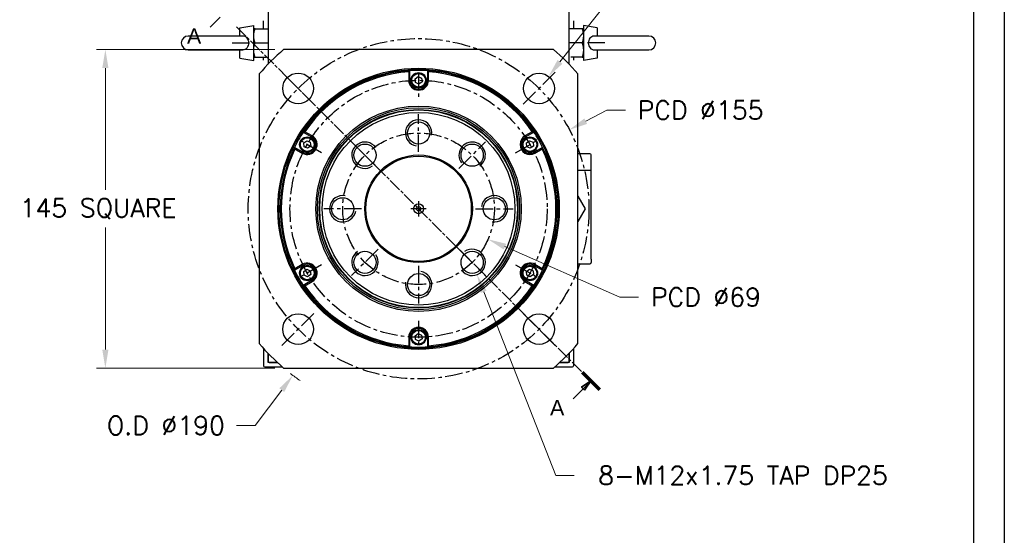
# Model space of a CAD drawing. Extents: x 18238 to 19923, y 6707 to 7905.
# Tile 4 of 19: x 19472 to 19920, y 7025 to 7260. Entities that reach past the tile are written whole.
import ezdxf

# ---------------------------------------------------------------- set-up
doc = ezdxf.new("R2010")
doc.units = 0
doc.header["$LTSCALE"] = 25.4
doc.linetypes.add('CENTER', pattern=[2, 1.25, -0.25, 0.25, -0.25])
doc.linetypes.add('CHAIN', pattern=[0.3543, 0.2362, -0.0295, 0.0591, -0.0295])
doc.layers.get('0').update_dxf_attribs({"linetype": 'CONTINUOUS'})
doc.layers.get('Defpoints').update_dxf_attribs({"linetype": 'CONTINUOUS'})
doc.layers.add('ATA-CENTER', color=133, linetype='CENTER')
for name, color, linetype, lineweight in [('ATA-DIM', 252, 'CONTINUOUS', 25), ('ATA-SECTION', 3, 'CONTINUOUS', 35), ('ATA-Thread', 3, 'CONTINUOUS', 25)]:
    doc.layers.add(name, color=color, linetype=linetype, lineweight=lineweight)
doc.styles.get("Standard").update_dxf_attribs({"font": 'simplex.shx'})
doc.styles.add('주 문자 (ISO)', font='arial.ttf')
doc.dimstyles.new('ata_A1', dxfattribs={"dimtxt": 4.2, "dimasz": 4.2, "dimexe": 2, "dimexo": 2, "dimgap": 2, "dimtad": 0, "dimtih": 1, "dimtoh": 1, "dimdec": 6, "dimdsep": 46, "dimtxsty": 'Standard', "dimcen": 0, "dimclrd": 252, "dimclre": 252, "dimclrt": 4, "dimadec": 6, "dimazin": 2, "dimtfac": 1, "dimtdec": 6, "dimtofl": 0, "dimtmove": 0, "dimatfit": 3, "dimfxl": 0, "dimtolj": 1, "dimtzin": 0, "dimlwd": 0, "dimlwe": 0, "dimarcsym": 0})

# ---------------------------------------------------------------- blocks, each defined once
blk = doc.blocks.new('*D9031')
at = {"layer": 'ATA-DIM', "color": 252, "lineweight": 0}
for p, q in [((19746.79, 7277.64), (19717.68, 7240.83)), ((19755.22, 7277.64), (19746.79, 7277.64))]:
    blk.add_line(p, q, dxfattribs=at)
at = {"layer": 'ATA-DIM', "color": 252}
blk.add_solid([(19716.59, 7241.69), (19718.78, 7239.96), (19712.47, 7234.24)], dxfattribs=at)
at = {"layer": 'Defpoints', "color": 0}
for p in [(19712.47, 7234.24), (19703.79, 7223.25)]:
    blk.add_point(p, dxfattribs=at)
at = {"layer": 'ATA-DIM', "color": 4, "insert": (19798.19, 7277.64), "char_height": 8.4, "attachment_point": 5}
blk.add_mtext('4-%%c14 THRU', dxfattribs=at)
blk = doc.blocks.new('*D9033')
at = {"layer": 'ATA-DIM', "color": 252, "lineweight": 0}
for p, q in [((19744.9, 7133.76), (19692.62, 7156.71)), ((19753.34, 7133.76), (19744.9, 7133.76))]:
    blk.add_line(p, q, dxfattribs=at)
at = {"layer": 'ATA-DIM', "color": 252}
blk.add_solid([(19693.18, 7157.99), (19692.05, 7155.42), (19684.92, 7160.08)], dxfattribs=at)
at = {"layer": 'Defpoints', "color": 0}
for p in [(19621.74, 7187.81), (19684.92, 7160.08)]:
    blk.add_point(p, dxfattribs=at)
at = {"layer": 'ATA-DIM', "color": 4, "insert": (19784.1, 7133.76), "char_height": 8.4, "attachment_point": 5}
blk.add_mtext('PCD %%c69', dxfattribs=at)
blk = doc.blocks.new('*D9037')
at = {"layer": 'ATA-DIM', "color": 252, "lineweight": 0}
for p, q in [((19587.94, 7246.44), (19506.82, 7246.44)), ((19510.82, 7238.04), (19510.82, 7182.52)), ((19510.82, 7109.84), (19510.82, 7165.37)), ((19587.94, 7101.44), (19506.82, 7101.44))]:
    blk.add_line(p, q, dxfattribs=at)
at = {"layer": 'ATA-DIM', "color": 252}
for points in [[(19512.22, 7238.04), (19509.42, 7238.04), (19510.82, 7246.44)], [(19509.42, 7109.84), (19512.22, 7109.84), (19510.82, 7101.44)]]:
    blk.add_solid(points, dxfattribs=at)
at = {"layer": 'Defpoints', "color": 0}
for p in [(19591.94, 7246.44), (19510.82, 7101.44), (19591.94, 7101.44)]:
    blk.add_point(p, dxfattribs=at)
at = {"layer": 'ATA-DIM', "color": 4, "insert": (19471.84, 7178.52), "char_height": 8.4, "attachment_point": 1}
blk.add_mtext('\\A1;145 SQUARE', dxfattribs=at)
blk = doc.blocks.new('*D9036')
at = {"layer": 'ATA-DIM', "color": 252, "lineweight": 0}
for p, q in [((19739.06, 7218.88), (19729.41, 7213.83)), ((19747.46, 7218.88), (19739.06, 7218.88))]:
    blk.add_line(p, q, dxfattribs=at)
at = {"layer": 'ATA-DIM', "color": 252}
blk.add_solid([(19728.76, 7215.07), (19730.06, 7212.59), (19721.97, 7209.93)], dxfattribs=at)
at = {"layer": 'Defpoints', "color": 0}
for p in [(19721.97, 7209.93), (19584.69, 7137.96)]:
    blk.add_point(p, dxfattribs=at)
at = {"layer": 'ATA-DIM', "color": 4, "insert": (19781.66, 7218.88), "char_height": 8.4, "attachment_point": 5}
blk.add_mtext('PCD %%c155', dxfattribs=at)
blk = doc.blocks.new('*D9035')
at = {"layer": 'ATA-DIM', "color": 252, "lineweight": 0}
for p, q in [((19578.95, 7075.27), (19591.09, 7091.37)), ((19570.54, 7075.27), (19578.95, 7075.27))]:
    blk.add_line(p, q, dxfattribs=at)
blk.add_arc((19653.33, 7173.94), 95, 232.156, 235.4049, dxfattribs=at)
at = {"layer": 'ATA-DIM', "color": 252}
blk.add_solid([(19592.21, 7090.53), (19589.98, 7092.22), (19596.15, 7098.08)], dxfattribs=at)
at = {"layer": 'Defpoints', "color": 0}
for p in [(19653.33, 7173.94), (19596.15, 7098.08)]:
    blk.add_point(p, dxfattribs=at)
at = {"layer": 'ATA-DIM', "color": 4, "insert": (19538.35, 7075.27), "char_height": 8.4, "attachment_point": 5}
blk.add_mtext('O.D %%C190', dxfattribs=at)
blk = doc.blocks.new('*D9034')
at = {"layer": 'ATA-DIM', "color": 252, "lineweight": 0}
for p, q in [((19715.75, 7052.55), (19682.98, 7136.14)), ((19724.16, 7052.55), (19715.75, 7052.55))]:
    blk.add_line(p, q, dxfattribs=at)
at = {"layer": 'ATA-DIM', "color": 252}
blk.add_solid([(19684.29, 7136.65), (19681.68, 7135.63), (19679.92, 7143.96)], dxfattribs=at)
at = {"layer": 'Defpoints', "color": 0}
for p in [(19675.54, 7155.14), (19679.92, 7143.96)]:
    blk.add_point(p, dxfattribs=at)
at = {"layer": 'ATA-DIM', "color": 4, "insert": (19800.95, 7052.55), "char_height": 8.4, "attachment_point": 5}
blk.add_mtext('8-M12x1.75 TAP DP25', dxfattribs=at)
blk = doc.blocks.new('ata-Border-A1-002')
at = {"color": 253, "ltscale": 0.5}
blk.add_line((841, 594), (841, 0), dxfattribs=at)
blk.add_line((834, 585), (834, 9))

msp = doc.modelspace()

# ---------------------------------------------------------------- linework, layer by layer
for p, q in [((19584.8328427, 7386.444054), (19584.8328427, 7239.7676819)), ((19721.8328427, 7239.7676819), (19721.8328427, 7386.444054)), ((19582.8328427, 7255.944054), (19582.8328427, 7259.444054)), ((19723.8328427, 7259.444054), (19723.8328427, 7255.944054)), ((19572.0328427, 7256.333194), (19578.3328427, 7257.444054)), ((19572.0328427, 7252.594054), (19572.0328427, 7256.333194)), ((19578.3328427, 7241.444054), (19578.3328427, 7257.444054)), ((19578.9133993, 7255.944054), (19584.8328427, 7255.944054)), ((19727.7522861, 7255.944054), (19721.8328427, 7255.944054)), ((19728.3328427, 7257.444054), (19728.3328427, 7241.444054)), ((19734.6328427, 7256.333194), (19728.3328427, 7257.444054)), ((19734.6328427, 7256.333194), (19734.6328427, 7252.594054)), ((19573.1945907, 7252.594054), (19548.5328427, 7252.594054)), ((19578.9133993, 7249.444054), (19584.8328427, 7249.444054)), ((19727.7522861, 7249.444054), (19721.8328427, 7249.444054)), ((19758.1328427, 7252.594054), (19733.4710948, 7252.594054)), ((19548.5328427, 7246.294054), (19573.1945907, 7246.294054)), ((19572.0328427, 7242.5549139), (19572.0328427, 7246.294054)), ((19714.7229885, 7246.444054), (19591.9426969, 7246.444054)), ((19733.4710948, 7246.294054), (19758.1328427, 7246.294054)), ((19734.6328427, 7246.294054), (19734.6328427, 7242.5549139)), ((19572.0328427, 7242.5549139), (19578.3328427, 7241.444054)), ((19578.9133993, 7242.944054), (19584.0508104, 7242.944054)), ((19582.8328427, 7241.6209729), (19582.8328427, 7242.944054)), ((19727.7522861, 7242.944054), (19722.614875, 7242.944054)), ((19723.8328427, 7242.944054), (19723.8328427, 7241.6209729)), ((19734.6328427, 7242.5549139), (19728.3328427, 7241.444054)), ((19648.8328427, 7236.2818435), (19648.8328427, 7232.444054)), ((19649.3328427, 7232.444054), (19649.3328427, 7236.8169416)), ((19657.3328427, 7236.8169416), (19657.3328427, 7232.444054)), ((19657.8328427, 7232.444054), (19657.8328427, 7236.2818435)), ((19580.8328427, 7235.3341998), (19580.8328427, 7112.5539082)), ((19649.3328427, 7232.444054), (19648.8328427, 7232.444054)), ((19651.7564566, 7233.1616936), (19653.1661438, 7234.1680642)), ((19651.9231555, 7231.4376833), (19651.7564566, 7233.1616936)), ((19653.4995417, 7230.7200437), (19651.9231555, 7231.4376833)), ((19653.1661438, 7234.1680642), (19654.74253, 7233.4504246)), ((19654.9092289, 7231.7264143), (19653.4995417, 7230.7200437)), ((19654.74253, 7233.4504246), (19654.9092289, 7231.7264143)), ((19657.3328427, 7232.444054), (19657.8328427, 7232.444054)), ((19725.8328427, 7112.5539082), (19725.8328427, 7235.3341998)), ((19600.8833248, 7208.8445994), (19604.6703566, 7206.6581556)), ((19604.9203566, 7207.0911683), (19601.5967334, 7209.010063)), ((19705.0689521, 7209.010063), (19701.7453289, 7207.0911683)), ((19701.9953289, 7206.6581556), (19705.7823606, 7208.8445994)), ((19601.0939704, 7203.9116936), (19602.5036577, 7204.9180642)), ((19602.5036577, 7204.9180642), (19604.0800438, 7204.2004246)), ((19604.0800438, 7204.2004246), (19604.2467428, 7202.4764143)), ((19604.6703566, 7206.6581556), (19604.9203566, 7207.0911683)), ((19701.9953289, 7206.6581556), (19701.7453289, 7207.0911683)), ((19702.4189427, 7203.9116936), (19703.8286299, 7204.9180642)), ((19703.8286299, 7204.9180642), (19705.4050161, 7204.2004246)), ((19705.4050161, 7204.2004246), (19705.571715, 7202.4764143)), ((19600.6703566, 7199.7299523), (19596.8833248, 7201.9163962)), ((19597.0967334, 7201.2158344), (19600.4203566, 7199.2969396)), ((19600.6703566, 7199.7299523), (19600.4203566, 7199.2969396)), ((19601.2606694, 7202.1876833), (19601.0939704, 7203.9116936)), ((19602.8370556, 7201.4700437), (19601.2606694, 7202.1876833)), ((19604.2467428, 7202.4764143), (19602.8370556, 7201.4700437)), ((19702.5856416, 7202.1876833), (19702.4189427, 7203.9116936)), ((19704.1620278, 7201.4700437), (19702.5856416, 7202.1876833)), ((19705.571715, 7202.4764143), (19704.1620278, 7201.4700437)), ((19709.7823606, 7201.9163962), (19705.9953289, 7199.7299523)), ((19705.9953289, 7199.7299523), (19706.2453289, 7199.2969396)), ((19706.2453289, 7199.2969396), (19709.5689521, 7201.2158344)), ((19731.3328427, 7198.944054), (19725.8328427, 7198.944054)), ((19731.8328427, 7193.444054), (19731.8328427, 7198.444054)), ((19731.3328427, 7191.444054), (19725.8328427, 7191.444054)), ((19731.8328427, 7190.944054), (19731.8328427, 7193.444054)), ((19731.8328427, 7150.944054), (19731.8328427, 7190.944054)), ((19725.8328013, 7179.6857956), (19729.1477973, 7173.944054)), ((19729.1477973, 7173.944054), (19725.8328013, 7168.2023124)), ((19731.8328427, 7150.944054), (19731.8328427, 7149.444054)), ((19596.8833248, 7145.9717118), (19600.6703566, 7148.1581556)), ((19600.4203566, 7148.5911683), (19597.0967334, 7146.6722735)), ((19600.6703566, 7148.1581556), (19600.4203566, 7148.5911683)), ((19601.0939704, 7145.4116936), (19602.5036577, 7146.4180642)), ((19602.5036577, 7146.4180642), (19604.0800438, 7145.7004246)), ((19702.4189427, 7145.4116936), (19703.8286299, 7146.4180642)), ((19703.8286299, 7146.4180642), (19705.4050161, 7145.7004246)), ((19705.9953289, 7148.1581556), (19706.2453289, 7148.5911683)), ((19705.9953289, 7148.1581556), (19709.7823606, 7145.9717118)), ((19709.5689521, 7146.6722735), (19706.2453289, 7148.5911683)), ((19725.8328427, 7148.944054), (19731.3328427, 7148.944054)), ((19601.2606694, 7143.6876833), (19601.0939704, 7145.4116936)), ((19602.8370556, 7142.9700437), (19601.2606694, 7143.6876833)), ((19604.2467428, 7143.9764143), (19602.8370556, 7142.9700437)), ((19604.0800438, 7145.7004246), (19604.2467428, 7143.9764143)), ((19702.5856416, 7143.6876833), (19702.4189427, 7145.4116936)), ((19704.1620278, 7142.9700437), (19702.5856416, 7143.6876833)), ((19705.571715, 7143.9764143), (19704.1620278, 7142.9700437)), ((19705.4050161, 7145.7004246), (19705.571715, 7143.9764143)), ((19604.6703566, 7141.2299523), (19600.8833248, 7139.0435085)), ((19601.5967334, 7138.8780449), (19604.9203566, 7140.7969396)), ((19604.6703566, 7141.2299523), (19604.9203566, 7140.7969396)), ((19701.9953289, 7141.2299523), (19701.7453289, 7140.7969396)), ((19701.7453289, 7140.7969396), (19705.0689521, 7138.8780449)), ((19705.7823606, 7139.0435085), (19701.9953289, 7141.2299523)), ((19649.3328427, 7115.444054), (19648.8328427, 7115.444054)), ((19648.8328427, 7115.444054), (19648.8328427, 7111.6062645)), ((19649.3328427, 7111.0711663), (19649.3328427, 7115.444054)), ((19651.7564566, 7116.1616936), (19653.1661438, 7117.1680642)), ((19651.9231555, 7114.4376833), (19651.7564566, 7116.1616936)), ((19653.4995417, 7113.7200437), (19651.9231555, 7114.4376833)), ((19653.1661438, 7117.1680642), (19654.74253, 7116.4504246)), ((19654.9092289, 7114.7264143), (19653.4995417, 7113.7200437)), ((19654.74253, 7116.4504246), (19654.9092289, 7114.7264143)), ((19657.3328427, 7115.444054), (19657.8328427, 7115.444054)), ((19657.3328427, 7115.444054), (19657.3328427, 7111.0711663)), ((19657.8328427, 7111.6062645), (19657.8328427, 7115.444054)), ((19582.8328427, 7110.2671351), (19582.8328427, 7102.444054)), ((19723.8328427, 7110.2671351), (19723.8328427, 7102.444054)), ((19584.8328427, 7108.120426), (19584.8328427, 7104.444054)), ((19584.8328427, 7103.944054), (19584.8328427, 7108.120426)), ((19721.8328427, 7104.444054), (19721.8328427, 7108.120426)), ((19721.8328427, 7108.120426), (19721.8328427, 7103.944054)), ((19583.3328427, 7101.944054), (19591.357041, 7101.944054)), ((19585.3328427, 7103.944054), (19584.8328427, 7104.444054)), ((19589.1066798, 7103.944054), (19584.8328427, 7103.944054)), ((19585.3328427, 7103.944054), (19589.1066798, 7103.944054)), ((19591.9426969, 7101.444054), (19714.7229885, 7101.444054)), ((19715.3086445, 7101.944054), (19723.3328427, 7101.944054)), ((19717.5590056, 7103.944054), (19721.3328427, 7103.944054)), ((19721.8328427, 7103.944054), (19717.5590056, 7103.944054)), ((19721.8328427, 7104.444054), (19721.3328427, 7103.944054))]:
    msp.add_line(p, q)
for centre, radius in [((19653.3328427, 7173.944054), 64), ((19653.3328427, 7173.944054), 63.5), ((19598.5320672, 7228.7448295), 7), ((19653.3328427, 7232.444054), 3.5), ((19653.3328427, 7232.444054), 3.1), ((19708.1336183, 7228.7448295), 7), ((19653.3328427, 7173.944054), 46.75), ((19653.3328427, 7173.944054), 46.000379), ((19653.3328427, 7173.944054), 45.2), ((19653.3328427, 7173.944054), 45), ((19653.3328427, 7173.944054), 43.8452995), ((19653.3328427, 7208.444054), 5.0527847), ((19602.6703566, 7203.194054), 3.5), ((19602.6703566, 7203.194054), 3.1), ((19703.9953289, 7203.194054), 3.5), ((19703.9953289, 7203.194054), 3.1), ((19628.9376588, 7198.3392379), 5.0527847), ((19677.7280267, 7198.3392379), 5.0527847), ((19653.3328427, 7173.944054), 24.5), ((19653.3328427, 7173.944054), 24), ((19618.8328427, 7173.944054), 5.0527847), ((19687.8328427, 7173.944054), 5.0527847), ((19653.3328427, 7173.944054), 2.25), ((19653.3328427, 7173.944054), 1), ((19628.9376588, 7149.54887), 5.0527847), ((19677.7280267, 7149.54887), 5.0527847), ((19602.6703566, 7144.694054), 3.5), ((19602.6703566, 7144.694054), 3.1), ((19703.9953289, 7144.694054), 3.5), ((19703.9953289, 7144.694054), 3.1), ((19653.3328427, 7139.444054), 5.0527847), ((19598.5320672, 7119.1432784), 7), ((19708.1336183, 7119.1432784), 7), ((19653.3328427, 7115.444054), 3.5), ((19653.3328427, 7115.444054), 3.1)]:
    msp.add_circle(centre, radius)
for centre, radius, start, end in [((19548.5328427, 7249.444054), 3.15, 90, 270), ((19758.1328427, 7249.444054), 3.15, 270, 90), ((19653.3328427, 7173.944054), 95, 130.256612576, 139.743387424), ((19653.3328427, 7173.944054), 95, 40.256612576, 49.743387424), ((19653.3328427, 7173.944054), 63, 93.640275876, 146.359724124), ((19653.3328427, 7173.944054), 62.5, 94.128868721, 145.871131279), ((19653.3328427, 7173.944054), 63, 86.359724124, 93.640275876), ((19653.3328427, 7173.944054), 63, 33.640275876, 86.359724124), ((19653.3328427, 7173.944054), 62.5, 34.128868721, 85.871131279), ((19653.3328427, 7232.444054), 4.5, 180, 0), ((19653.3328427, 7232.444054), 4, 180, 0), ((19653.3328427, 7173.944054), 63, 146.359724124, 153.640275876), ((19653.3328427, 7173.944054), 63, 26.359724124, 33.640275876), ((19602.6703566, 7203.194054), 4.5, 240, 60), ((19602.6703566, 7203.194054), 4, 240, 60), ((19703.9953289, 7203.194054), 4.5, 120, 300), ((19703.9953289, 7203.194054), 4, 120, 300), ((19653.3328427, 7173.944054), 63, 153.640275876, 206.359724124), ((19653.3328427, 7173.944054), 62.5, 154.128868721, 205.871131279), ((19653.3328427, 7173.944054), 62.5, 334.128868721, 25.871131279), ((19653.3328427, 7173.944054), 63, 333.640275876, 26.359724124), ((19731.3328427, 7198.444054), 0.5, 0, 90), ((19731.3328427, 7190.944054), 0.5, 0, 90), ((19653.3328427, 7173.944054), 63, 206.359724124, 213.640275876), ((19602.6703566, 7144.694054), 4.5, 300, 120), ((19602.6703566, 7144.694054), 4, 300, 120), ((19703.9953289, 7144.694054), 4.5, 60, 240), ((19703.9953289, 7144.694054), 4, 60, 240), ((19653.3328427, 7173.944054), 63, 326.359724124, 333.640275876), ((19731.3328427, 7149.444054), 0.5, 270, 0), ((19653.3328427, 7173.944054), 63, 213.640275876, 266.359724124), ((19653.3328427, 7173.944054), 62.5, 214.128868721, 265.871131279), ((19653.3328427, 7173.944054), 63, 273.640275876, 326.359724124), ((19653.3328427, 7173.944054), 62.5, 274.128868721, 325.871131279), ((19653.3328427, 7115.444054), 4.5, 0, 180), ((19653.3328427, 7115.444054), 4, 0, 180), ((19653.3328427, 7173.944054), 95, 220.256612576, 229.743387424), ((19653.3328427, 7173.944054), 63, 266.359724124, 273.640275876), ((19653.3328427, 7173.944054), 95, 310.256612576, 319.743387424), ((19583.3328427, 7102.444054), 0.5, 180, 270), ((19723.3328427, 7102.444054), 0.5, 270, 0)]:
    msp.add_arc(centre, radius, start, end)
for points, weights in [([(19578.9133993, 7255.944054), (19578.3328427, 7255.944054), (19578.3328427, 7255.944054)], [1.01001874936, 1.04314139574, 1]), ([(19578.3328427, 7252.694054), (19578.3328427, 7254.2023842), (19578.9133993, 7255.944054)], [1, 1.04314139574, 1.01001874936]), ([(19728.3328427, 7255.944054), (19728.3328427, 7255.944054), (19727.7522861, 7255.944054)], [1, 1.04314139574, 1.01001874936]), ([(19727.7522861, 7255.944054), (19728.3328427, 7254.2023842), (19728.3328427, 7252.694054)], [1.01001874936, 1.04314139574, 1]), ([(19578.9133993, 7249.444054), (19578.3328427, 7251.1857237), (19578.3328427, 7252.694054)], [1.01001874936, 1.04314139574, 1]), ([(19578.3328427, 7246.194054), (19578.3328427, 7247.7023842), (19578.9133993, 7249.444054)], [1, 1.04314139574, 1.01001874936]), ([(19728.3328427, 7252.694054), (19728.3328427, 7251.1857237), (19727.7522861, 7249.444054)], [1, 1.04314139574, 1.01001874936]), ([(19727.7522861, 7249.444054), (19728.3328427, 7247.7023842), (19728.3328427, 7246.194054)], [1.01001874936, 1.04314139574, 1]), ([(19578.9133993, 7242.944054), (19578.3328427, 7244.6857237), (19578.3328427, 7246.194054)], [1.01001874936, 1.04314139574, 1]), ([(19728.3328427, 7246.194054), (19728.3328427, 7244.6857237), (19727.7522861, 7242.944054)], [1, 1.04314139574, 1.01001874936]), ([(19578.3328427, 7242.944054), (19578.3328427, 7242.944054), (19578.9133993, 7242.944054)], [1, 1.04314139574, 1.01001874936]), ([(19727.7522861, 7242.944054), (19728.3328427, 7242.944054), (19728.3328427, 7242.944054)], [1.01001874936, 1.04314139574, 1])]:
    msp.add_rational_spline(points, weights, degree=2)
for points in [[(19573.1945863, 7246.2940421), (19573.2776936, 7246.2940456), (19573.3605624, 7246.2971505), (19573.8179238, 7246.3322683), (19574.1720083, 7246.4265659), (19574.8375669, 7246.7589238), (19575.1334879, 7246.9988822), (19575.620645, 7247.5951199), (19575.806122, 7247.9464212), (19576.0502042, 7248.711359), (19576.1072492, 7249.1171088), (19576.0896864, 7249.9354505), (19576.0144404, 7250.3395307), (19575.7364078, 7251.084127), (19575.5381263, 7251.4185591), (19575.0405628, 7251.9685432), (19574.7507533, 7252.1837361), (19574.0839221, 7252.4911317), (19573.7171623, 7252.5751931), (19573.2856798, 7252.5931231), (19573.2401461, 7252.5940612), (19573.1945834, 7252.594071)], [(19733.4710991, 7252.5940658), (19733.3879919, 7252.5940624), (19733.3051231, 7252.5909574), (19732.8477616, 7252.5558396), (19732.4936771, 7252.4615421), (19731.8281186, 7252.1291841), (19731.5321976, 7251.8892257), (19731.0450405, 7251.292988), (19730.8595635, 7250.9416867), (19730.6154813, 7250.176749), (19730.5584363, 7249.7709991), (19730.5759991, 7248.9526574), (19730.6512451, 7248.5485773), (19730.9292777, 7247.8039809), (19731.1275592, 7247.4695488), (19731.6251227, 7246.9195647), (19731.9149321, 7246.7043718), (19732.5817634, 7246.3969762), (19732.9485232, 7246.3129148), (19733.3800057, 7246.2949848), (19733.4255394, 7246.2940468), (19733.471102, 7246.2940369)]]:
    msp.add_open_spline(points, degree=3, knots=[-1.1220648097, -1.1220648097, -1.1220648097, -1.1220648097, -1.0965690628, -1.0965690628, -0.9807252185, -0.9807252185, -0.8586322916, -0.8586322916, -0.7353053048, -0.7353053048, -0.6127162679, -0.6127162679, -0.4893775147, -0.4893775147, -0.3679615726, -0.3679615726, -0.2521654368, -0.2521654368, -0.1335841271, -0.1335841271, -0.1196121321, -0.1196121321, -0.1196121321, -0.1196121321])
for points in [[(19649.3328427, 7236.8169416), (19649.1659189, 7236.6390606), (19648.9992478, 7236.4606939), (19648.8328427, 7236.2818435)], [(19657.3328427, 7236.8169416), (19657.4997665, 7236.6390606), (19657.6664377, 7236.4606939), (19657.8328427, 7236.2818435)], [(19600.8833248, 7208.8445994), (19601.1208362, 7208.9002191), (19601.3586419, 7208.9553772), (19601.5967334, 7209.010063)], [(19705.0689521, 7209.010063), (19705.3070436, 7208.9553772), (19705.5448493, 7208.9002191), (19705.7823606, 7208.8445994)], [(19597.0967334, 7201.2158344), (19597.0250469, 7201.4493706), (19596.9539124, 7201.6828954), (19596.8833248, 7201.9163962)], [(19709.7823606, 7201.9163962), (19709.711773, 7201.6828954), (19709.6406385, 7201.4493706), (19709.5689521, 7201.2158344)], [(19596.8833248, 7145.9717118), (19596.9539124, 7146.2052125), (19597.0250469, 7146.4387373), (19597.0967334, 7146.6722735)], [(19709.5689521, 7146.6722735), (19709.6406385, 7146.4387373), (19709.711773, 7146.2052125), (19709.7823606, 7145.9717118)], [(19601.5967334, 7138.8780449), (19601.3586419, 7138.9327307), (19601.1208362, 7138.9878888), (19600.8833248, 7139.0435085)], [(19705.7823606, 7139.0435085), (19705.5448493, 7138.9878888), (19705.3070436, 7138.9327307), (19705.0689521, 7138.8780449)], [(19649.3328427, 7111.0711663), (19649.1659189, 7111.2490473), (19648.9992478, 7111.427414), (19648.8328427, 7111.6062645)], [(19657.8328427, 7111.6062645), (19657.6664377, 7111.427414), (19657.4997665, 7111.2490473), (19657.3328427, 7111.0711663)]]:
    msp.add_open_spline(points, degree=3)
at = {"layer": 'ATA-CENTER', "ltscale": 0.25}
for p, q in [((19568.5328427, 7249.444054), (19581.8328427, 7249.444054)), ((19738.1328427, 7249.444054), (19724.8328427, 7249.444054)), ((19605.9566884, 7221.3202083), (19591.107446, 7236.1694507)), ((19653.3328427, 7235.944054), (19653.3328427, 7224.944054)), ((19715.5582395, 7236.1694507), (19700.7089971, 7221.3202083)), ((19653.3328427, 7199.891054), (19653.3328427, 7216.997054)), ((19609.1655471, 7199.444054), (19599.6392677, 7204.944054)), ((19634.9855431, 7192.2913536), (19622.8897745, 7204.3871222)), ((19671.6801424, 7192.2913536), (19683.775911, 7204.3871222)), ((19697.5001383, 7199.444054), (19707.0264178, 7204.944054)), ((19653.3328427, 7177.444054), (19653.3328427, 7170.444054)), ((19627.3858427, 7173.944054), (19610.2798427, 7173.944054)), ((19656.8328427, 7173.944054), (19649.8328427, 7173.944054)), ((19679.2798427, 7173.944054), (19696.3858427, 7173.944054)), ((19634.9855431, 7155.5967543), (19622.8897745, 7143.5009857)), ((19671.6801424, 7155.5967543), (19683.775911, 7143.5009857)), ((19609.1655471, 7148.444054), (19599.6392677, 7142.944054)), ((19653.3328427, 7147.997054), (19653.3328427, 7130.891054)), ((19697.5001383, 7148.444054), (19707.0264178, 7142.944054)), ((19591.107446, 7111.7186572), (19605.9566884, 7126.5678996)), ((19715.5582395, 7111.7186572), (19700.7089971, 7126.5678996)), ((19653.3328427, 7122.944054), (19653.3328427, 7111.944054))]:
    msp.add_line(p, q, dxfattribs=at)
for radius in [77.5, 58.5, 34.5]:
    msp.add_circle((19653.3328427, 7173.944054), radius, dxfattribs=at)
at = {"layer": 'ATA-SECTION', "linetype": 'Continuous'}
for p, q in [((19558.4372076, 7256.6727793), (19562.9851286, 7261.2207003)), ((19731.7122387, 7095.564658), (19727.4695981, 7092.7362308)), ((19727.4695981, 7092.7362308), (19728.8838116, 7091.3220173)), ((19728.1767048, 7092.029124), (19731.7122387, 7095.564658)), ((19728.8838116, 7091.3220173), (19731.7122387, 7095.564658)), ((19723.6287839, 7087.4812031), (19728.1767048, 7092.029124))]:
    msp.add_line(p, q, dxfattribs=at)
at = {"layer": 'ATA-SECTION', "linetype": 'CHAIN'}
msp.add_line((19570.43758, 7256.8393167), (19727.7953212, 7099.4815755), dxfattribs=at)
at = {"layer": 'ATA-SECTION', "linetype": 'Continuous', "lineweight": 70}
msp.add_line((19727.7953212, 7099.4815755), (19735.6291563, 7091.6477404), dxfattribs=at)
at = {"layer": 'ATA-SECTION', "linetype": 'Continuous', "flags": 128}
msp.add_lwpolyline([(19728.8838119, 7091.3220245), (19731.7122383, 7095.5646545), (19727.4695987, 7092.7362281), (19728.8838119, 7091.3220245)], dxfattribs=at)
at = {"layer": 'ATA-SECTION'}
msp.add_solid([(19728.8838119, 7091.3220245), (19731.7122383, 7095.5646545), (19727.4695987, 7092.7362281), (19728.8838119, 7091.3220245)], dxfattribs=at)
at = {"layer": 'ATA-Thread'}
for centre, start, end in [((19653.3328427, 7208.444054), 350, 260), ((19628.9376588, 7198.3392379), 35, 305), ((19677.7280267, 7198.3392379), 305, 215), ((19618.8328427, 7173.944054), 80, 350), ((19687.8328427, 7173.944054), 260, 170), ((19677.7280267, 7149.54887), 215, 125), ((19628.9376588, 7149.54887), 125, 35), ((19653.3328427, 7139.444054), 170, 80)]:
    msp.add_arc(centre, 6, start, end, dxfattribs=at)

# ---------------------------------------------------------------- block references
at = {"xscale": 2, "yscale": 2, "zscale": 2}
msp.add_blockref('ata-Border-A1-002', (18237.8520254, 6717.3384433), dxfattribs=at)

# ---------------------------------------------------------------- texts
at = {"layer": 'ATA-SECTION', "char_height": 6.9999999, "attachment_point": 7, "style": '주 문자 (ISO)'}
for insert in [(19547.9454237, 7249.0566842), (19713.137, 7079.865108)]:
    msp.add_mtext('A', dxfattribs=dict(at, insert=insert))

# ---------------------------------------------------------------- dimensions: what is measured, and where the dimension line sits
at = {"layer": 'ATA-DIM'}
for p1, p2, text, override, picture, middle in [((19703.7923386, 7223.2536283), (19712.4748979, 7234.2360307), '4-<> THRU', {"dimscale": 2, "dimtp": 0.1, "dimtm": 0.1, "dimtfac": 0.71, "dimtdec": 3, "dimtolj": 0, "dimtzin": 8}, '*D9031', (19798.1923447, 7277.6435097)), ((19584.6920175, 7137.9622931), (19721.973668, 7209.9258148), 'PCD <>', {"dimscale": 2, "dimtp": 0.1, "dimtm": 0.1, "dimtfac": 0.71, "dimtdec": 3, "dimtolj": 0, "dimtzin": 8}, '*D9036', (19781.6555075, 7218.8801749)), ((19621.7408726, 7187.8075824), (19684.9248129, 7160.0805255), 'PCD <>', {"dimscale": 2, "dimtol": 0, "dimlim": 0, "dimtp": 0.1, "dimtm": 0.1, "dimtfac": 0.71, "dimtdec": 3, "dimtolj": 0, "dimtzin": 8}, '*D9033', (19784.095123, 7133.7637085)), ((19675.5383809, 7155.135054), (19679.9176725, 7143.9626861), '8-M12x1.75 TAP DP25', {"dimscale": 2, "dimtp": 0.1, "dimtm": 0.1, "dimtfac": 0.71, "dimtdec": 3, "dimtolj": 0, "dimtzin": 8}, '*D9034', (19800.9502087, 7052.5473816))]:
    dim = msp.add_diameter_dim_2p(p1=p1, p2=p2, text=text, dimstyle='ata_A1', override=override, dxfattribs=at)
    dim.commit()
    dim.dimension.update_dxf_attribs({"geometry": picture, "text_midpoint": middle, "dimtype": 163})
dim = msp.add_linear_dim(base=(19510.8158829, 7101.444054), p1=(19591.9426969, 7246.444054), p2=(19591.9426969, 7101.444054), angle=90, text='<> SQUARE', dimstyle='ata_A1', override={"dimscale": 2, "dimtol": 0, "dimlim": 0, "dimtp": 0, "dimtm": 0, "dimtfac": 0.571429, "dimtdec": 2, "dimtolj": 1, "dimtzin": 0}, dxfattribs=at)
dim.commit()
dim.dimension.update_dxf_attribs({"geometry": '*D9037', "text_midpoint": (19510.8158829, 7173.944054), "dimtype": 160})
dim = msp.add_radius_dim(center=(19653.3328427, 7173.944054), mpoint=(19596.150239, 7098.0813502), text='O.D %%C190', dimstyle='ata_A1', override={"dimscale": 2, "dimtol": 0, "dimlim": 0, "dimtp": 0.1, "dimtm": 0.1, "dimtfac": 0.71, "dimtdec": 3, "dimtolj": 0, "dimtzin": 8}, dxfattribs=at)
dim.commit()
dim.dimension.update_dxf_attribs({"geometry": '*D9035', "text_midpoint": (19538.3539731, 7075.2675023), "dimtype": 164})

doc.saveas('drawing.dxf')
